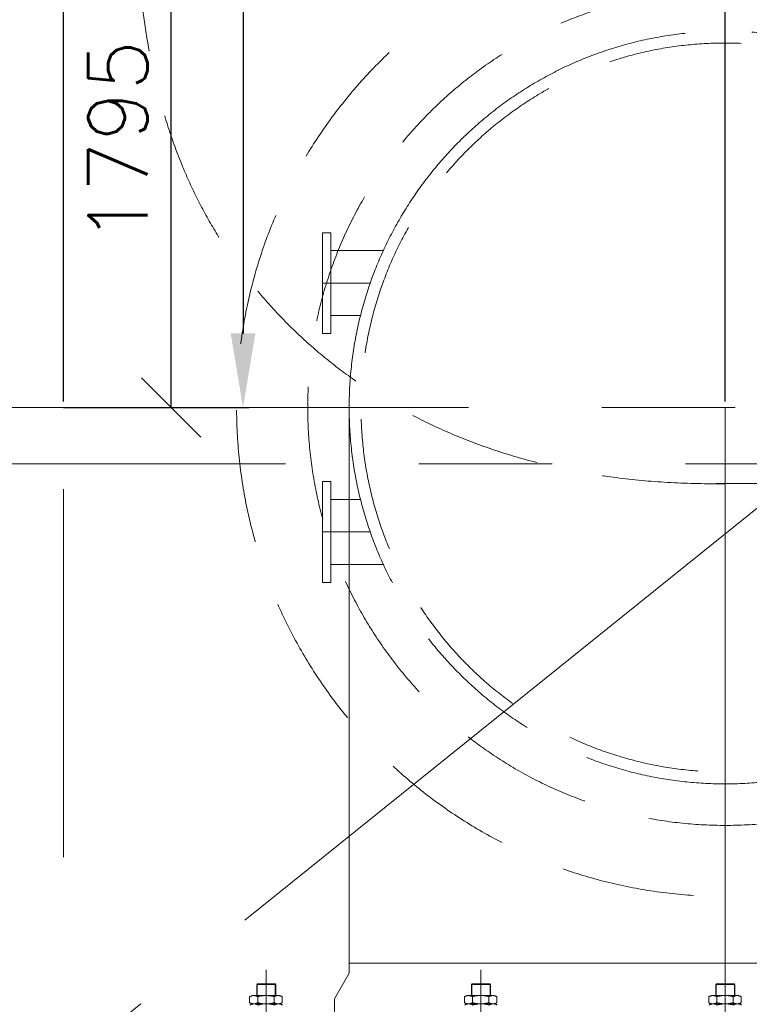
# Model space of a CAD drawing. Header units: inches. Extents: x 0 to 1545919, y -165762 to 23143738.
# Tile 71 of 131: x 114893 to 117356, y 141763 to 145086. Entities that reach past the tile are written whole.
import ezdxf

# ---------------------------------------------------------------- set-up
doc = ezdxf.new("R2010")
doc.units = ezdxf.units.IN
doc.header["$LTSCALE"] = 1800
doc.header["$MEASUREMENT"] = 0
doc.linetypes.add('CENTER', pattern=[2, 1.25, -0.25, 0.25, -0.25])
doc.linetypes.add('HIDDEN', pattern=[0.375, 0.25, -0.125])
doc.layers.get('0').update_dxf_attribs({"color": 253, "lineweight": 5})
for name, color, linetype, lineweight in [('AUX COL', 1, 'Continuous', 18), ('CEN', 8, 'CENTER', 18), ('CWPIPE', 200, 'CENTER', 18), ('DIM', 4, 'Continuous', 18), ('EQUIP', 8, 'HIDDEN', 9), ('GRID', 251, 'CENTER', 18), ('HATCH', 9, 'Continuous', 18)]:
    doc.layers.add(name, color=color, linetype=linetype, lineweight=lineweight)
doc.styles.add('ROMANS', font='romans.shx')
doc.dimstyles.new('HALF', dxfattribs={"dimtxt": 200, "dimasz": 200, "dimexe": 0, "dimexo": 0, "dimgap": 80, "dimtad": 1, "dimdec": 0, "dimzin": 0, "dimdsep": 46, "dimtxsty": 'ROMANS', "dimblk": 'OBLIQUE', "dimcen": 0, "dimclrd": 4, "dimclre": 9, "dimclrt": 256, "dimadec": 0, "dimazin": 0, "dimtfac": 0.09, "dimtdec": 0, "dimtix": 1, "dimtofl": 0, "dimtmove": 0, "dimatfit": 3, "dimldrblk": 'DOT', "dimfxl": 1, "dimtolj": 1, "dimtzin": 0, "dimarcsym": 0})
doc.dimstyles.new('MAIN', dxfattribs={"dimtxt": 350, "dimasz": 250, "dimexe": 20, "dimexo": 20, "dimgap": 100, "dimtad": 1, "dimdec": 0, "dimzin": 0, "dimdsep": 46, "dimtxsty": 'ROMANS', "dimcen": 0.09, "dimclrd": 256, "dimclre": 9, "dimclrt": 256, "dimadec": 0, "dimazin": 0, "dimtfac": 1, "dimtdec": 0, "dimtofl": 0, "dimtmove": 0, "dimatfit": 3, "dimfxl": 0.18, "dimtolj": 1, "dimtzin": 0, "dimarcsym": 0})

# ---------------------------------------------------------------- blocks, each defined once
blk = doc.blocks.new('AUX COLUMNS')
at = {"layer": 'GRID'}
blk.add_line((-138037.8, 50365), (-163537.8, 50365), dxfattribs=at)
blk = doc.blocks.new('CONDENSER')
at = {"layer": 'CEN'}
blk.add_line((0, 11964.8), (0, -10877.2), dxfattribs=at)
at = {"layer": 'EQUIP'}
for radius in [1410, 1270, 1230]:
    blk.add_circle((2235, -9360), radius, dxfattribs=at)
for points, knots in [([(2269.4, -9616.4), (1260.8, -9641.2), (275.3, -8833.3), (244.5, -7804.5), (246.2, -7656.8)], [2597.743538, 2597.743538, 2597.743538, 2597.743538, 4076.905104, 4953.355651, 4953.355651, 4953.355651, 4953.355651]), ([(2205.3, -9615.7), (3213.9, -9641.1), (4299.9, -8752), (4227.9, -7654.3), (4227.9, -7654.3)], [2597.743538, 2597.743538, 2597.743538, 2597.743538, 4076.905104, 5192.052949, 5192.052949, 5192.052949, 5192.052949])]:
    blk.add_open_spline(points, degree=3, knots=knots, dxfattribs=at)
blk = doc.blocks.new('*D965')
at = {"layer": 'DIM', "color": 9, "lineweight": -2, "transparency": 16777216}
for p, q in [((112805, 143797), (112805, 146244.2)), ((115040, 144279.8), (115040, 146244.2))]:
    blk.add_line(p, q, dxfattribs=at)
at = {"layer": 'DIM', "lineweight": -2, "transparency": 16777216}
blk.add_line((114790, 146224.2), (113055, 146224.2), dxfattribs=at)
at = {"layer": 'DIM', "transparency": 16777216}
for points in [[(113055, 146265.8), (113055, 146182.5), (112805, 146224.2)], [(114790, 146265.8), (114790, 146182.5), (115040, 146224.2)]]:
    blk.add_solid(points, dxfattribs=at)
at = {"layer": 'DIM', "transparency": 16777216, "insert": (113922.5, 146499.2), "char_height": 350, "attachment_point": 5, "style": 'ROMANS'}
blk.add_mtext('\\A1;2235', dxfattribs=at)
blk = doc.blocks.new('*D966')
at = {"layer": 'DIM', "color": 9, "lineweight": -2, "transparency": 16777216}
for p, q in [((115040, 143797), (115040, 146244.2)), ((117275, 143797), (117275, 146244.2))]:
    blk.add_line(p, q, dxfattribs=at)
at = {"layer": 'DIM', "lineweight": -2, "transparency": 16777216}
blk.add_line((115290, 146224.2), (117025, 146224.2), dxfattribs=at)
at = {"layer": 'DIM', "transparency": 16777216}
for points in [[(115290, 146265.8), (115290, 146182.5), (115040, 146224.2)], [(117025, 146265.8), (117025, 146182.5), (117275, 146224.2)]]:
    blk.add_solid(points, dxfattribs=at)
at = {"layer": 'DIM', "transparency": 16777216, "insert": (116157.5, 146499.2), "char_height": 350, "attachment_point": 5, "style": 'ROMANS'}
blk.add_mtext('\\A1;2235', dxfattribs=at)
blk = doc.blocks.new('*D968')
at = {"layer": 'DIM', "color": 9, "lineweight": -2, "transparency": 16777216}
for p, q in [((119171.8, 145572), (114686.6, 145572)), ((114165.9, 130037), (114726.6, 130037))]:
    blk.add_line(p, q, dxfattribs=at)
at = {"layer": 'DIM', "lineweight": -2, "transparency": 16777216}
blk.add_line((114706.6, 145322), (114706.6, 130287), dxfattribs=at)
at = {"layer": 'DIM', "transparency": 16777216}
for points in [[(114664.9, 145322), (114748.3, 145322), (114706.6, 145572)], [(114664.9, 130287), (114748.3, 130287), (114706.6, 130037)]]:
    blk.add_solid(points, dxfattribs=at)
at = {"layer": 'DIM', "transparency": 16777216, "insert": (114431.6, 137804.5), "char_height": 350, "attachment_point": 5, "rotation": 90, "style": 'ROMANS'}
blk.add_mtext('\\A1;15535', dxfattribs=at)
blk = doc.blocks.new('*D976')
at = {"layer": 'DIM', "color": 9, "lineweight": -2, "transparency": 16777216}
for p, q in [((115992.7, 153137), (115626.6, 153137)), ((115060, 143777), (115666.6, 143777))]:
    blk.add_line(p, q, dxfattribs=at)
at = {"layer": 'DIM', "lineweight": -2, "transparency": 16777216}
blk.add_line((115646.6, 152887), (115646.6, 144027), dxfattribs=at)
at = {"layer": 'DIM', "transparency": 16777216}
for points in [[(115604.9, 152887), (115688.3, 152887), (115646.6, 153137)], [(115604.9, 144027), (115688.3, 144027), (115646.6, 143777)]]:
    blk.add_solid(points, dxfattribs=at)
at = {"layer": 'DIM', "transparency": 16777216, "insert": (115371.6, 148662.1), "char_height": 350, "attachment_point": 5, "rotation": 90, "style": 'ROMANS'}
blk.add_mtext('\\A1;9360', dxfattribs=at)
blk = doc.blocks.new('_Oblique')
at = {"color": 0, "linetype": 'ByBlock', "lineweight": -2}
blk.add_line((-0.5, -0.5), (0.5, 0.5), dxfattribs=at)
blk = doc.blocks.new('*D977')
at = {"layer": 'DIM', "color": 9, "lineweight": -2, "transparency": 16777216}
for p, q in [((115040, 145572), (115404.1, 145572)), ((115040, 143777), (115404.1, 143777))]:
    blk.add_line(p, q, dxfattribs=at)
at = {"layer": 'DIM', "color": 4, "lineweight": -2, "transparency": 16777216}
blk.add_line((115404.1, 143777), (115404.1, 145572), dxfattribs=at)
at = {"layer": 'DIM', "color": 4, "lineweight": -2, "transparency": 16777216, "xscale": 200, "yscale": 200, "zscale": 200}
for p, rotation in [((115404.1, 145572), 90), ((115404.1, 143777), 270)]:
    blk.add_blockref('_Oblique', p, dxfattribs=dict(at, rotation=rotation))
at = {"layer": 'DIM', "transparency": 16777216, "insert": (115224.1, 144674.5), "char_height": 200, "attachment_point": 5, "rotation": 90, "style": 'ROMANS'}
blk.add_mtext('\\A1;1795', dxfattribs=at)
blk = doc.blocks.new('_Dot')
at = {"color": 0, "linetype": 'ByBlock', "lineweight": -2}
blk.add_line((-0.5, 0), (-1, 0), dxfattribs=at)
at = {"color": 0, "linetype": 'ByBlock', "const_width": 0.5}
blk.add_lwpolyline([(-0.25, 0, 1), (0.25, 0, 1)], format="xyb", close=True, dxfattribs=at)
blk = doc.blocks.new('REJOINT-PIPE')
at = {"ltscale": 15}
for p, q in [((-1550, 1028), (-1550, 547.1)), ((-825, 1028), (-825, 547.1)), ((0, 1028), (0, 547.1))]:
    blk.add_line(p, q, dxfattribs=at)
at = {"ltscale": 4}
for p, q in [((-1580.5, 980), (-1582, 978.5)), ((-1582, 978.5), (-1518, 978.5)), ((-1580.5, 980), (-1519.5, 980)), ((-855.5, 980), (-857, 978.5)), ((-857, 978.5), (-793, 978.5)), ((-855.5, 980), (-794.5, 980)), ((-30.5, 980), (-32, 978.5)), ((-32, 978.5), (32, 978.5)), ((-30.5, 980), (30.5, 980)), ((-1512.4, 940.9), (-1592.3, 940.9)), ((-1510, 940.9), (-1592.3, 940.9)), ((-1511.2, 940.9), (-1588.9, 940.9)), ((-1511.2, 940.9), (-1588.9, 940.9)), ((-1511.3, 940.9), (-1588.7, 940.9)), ((-787.4, 940.9), (-867.3, 940.9)), ((-785, 940.9), (-867.3, 940.9)), ((-786.2, 940.9), (-863.9, 940.9)), ((-786.2, 940.9), (-863.9, 940.9)), ((-786.3, 940.9), (-863.7, 940.9)), ((37.6, 940.9), (-42.3, 940.9)), ((40, 940.9), (-42.3, 940.9)), ((38.8, 940.9), (-38.9, 940.9)), ((38.8, 940.9), (-38.9, 940.9)), ((38.7, 940.9), (-38.7, 940.9)), ((-1512.4, 912.9), (-1592.3, 912.9)), ((-1508.9, 912.9), (-1591.1, 912.9)), ((-1511.2, 912.9), (-1591.1, 912.9)), ((-787.4, 912.9), (-867.3, 912.9)), ((-783.9, 912.9), (-866.1, 912.9)), ((-786.2, 912.9), (-866.1, 912.9)), ((37.6, 912.9), (-42.3, 912.9)), ((41.1, 912.9), (-41.1, 912.9)), ((38.8, 912.9), (-41.1, 912.9))]:
    blk.add_line(p, q, dxfattribs=at)
for p, q in [((-1582, 940.9), (-1582, 978.5)), ((-1519.5, 980), (-1518, 978.5)), ((-1518, 940.9), (-1518, 978.5)), ((-857, 940.9), (-857, 978.5)), ((-794.5, 980), (-793, 978.5)), ((-793, 940.9), (-793, 978.5)), ((-32, 940.9), (-32, 978.5)), ((30.5, 980), (32, 978.5)), ((32, 940.9), (32, 978.5)), ((-1606, 916.9), (-1606, 936.9)), ((-1578.6, 936.9), (-1578.6, 916.9)), ((-1523.7, 936.9), (-1523.7, 916.9)), ((-1496.3, 916.9), (-1496.3, 936.9)), ((-881, 916.9), (-881, 936.9)), ((-853.6, 936.9), (-853.6, 916.9)), ((-798.7, 936.9), (-798.7, 916.9)), ((-771.3, 916.9), (-771.3, 936.9)), ((-56, 916.9), (-56, 936.9)), ((-28.6, 936.9), (-28.6, 916.9)), ((26.3, 936.9), (26.3, 916.9)), ((53.7, 916.9), (53.7, 936.9))]:
    blk.add_line(p, q)
at = {"linetype": 'HIDDEN', "ltscale": 0.5}
for p, q in [((-1580.5, 980), (-1580.5, 940.9)), ((-1519.5, 980), (-1519.5, 940.9)), ((-855.5, 980), (-855.5, 940.9)), ((-794.5, 980), (-794.5, 940.9)), ((-30.5, 980), (-30.5, 940.9)), ((30.5, 980), (30.5, 940.9))]:
    blk.add_line(p, q, dxfattribs=at)
blk.add_lwpolyline([(-1320, 820), (1320, 820), (1320, 930), (1270, 1016.6), (1270, 1050), (-1270, 1050), (-1270, 1016.6), (-1320, 930)], close=True)
at = {"ltscale": 4}
for centre, radius, start, end in [((-1592.3, 915.3), 25.5, 57.4746, 122.5254), ((-1551.2, 845), 95.9, 73.3748, 106.6252), ((-1510, 915.3), 25.5, 57.4746, 122.5254), ((-867.3, 915.3), 25.5, 57.4746, 122.5254), ((-826.2, 845), 95.9, 73.3748, 106.6252), ((-785, 915.3), 25.5, 57.4746, 122.5254), ((-42.3, 915.3), 25.5, 57.4746, 122.5254), ((-1.2, 845), 95.9, 73.3748, 106.6252), ((40, 915.3), 25.5, 57.4746, 122.5254), ((-1592.3, 938.4), 25.5, 237.4746, 302.5254), ((-1591.1, 887.3), 25.5, 57.4746, 122.5254), ((-1551.2, 1008.7), 95.9, 253.3748, 286.6252), ((-1550, 817), 95.9, 73.3748, 106.6252), ((-1510, 938.4), 25.5, 237.4746, 302.5254), ((-1508.9, 887.3), 25.5, 57.4746, 122.5254), ((-867.3, 938.4), 25.5, 237.4746, 302.5254), ((-866.1, 887.3), 25.5, 57.4746, 122.5254), ((-826.2, 1008.7), 95.9, 253.3748, 286.6252), ((-825, 817), 95.9, 73.3748, 106.6252), ((-785, 938.4), 25.5, 237.4746, 302.5254), ((-783.9, 887.3), 25.5, 57.4746, 122.5254), ((-42.3, 938.4), 25.5, 237.4746, 302.5254), ((-41.1, 887.3), 25.5, 57.4746, 122.5254), ((-1.2, 1008.7), 95.9, 253.3748, 286.6252), ((0, 817), 95.9, 73.3748, 106.6252), ((40, 938.4), 25.5, 237.4746, 302.5254), ((41.1, 887.3), 25.5, 57.4746, 122.5254)]:
    blk.add_arc(centre, radius, start, end, dxfattribs=at)

msp = doc.modelspace()

# ---------------------------------------------------------------- linework, layer by layer
at = {"layer": 'CEN'}
for p, q in [((110040.003, 137537.047), (120040.003, 145572.047)), ((116076.462, 144197.047), (115915.003, 144197.047)), ((110558.378, 143777.047), (119521.627, 143777.047)), ((117275.003, 143777.047), (117275.003, 130261.783)), ((116076.462, 143357.047), (115915.003, 143357.047))]:
    msp.add_line(p, q, dxfattribs=at)
at = {"layer": 'CWPIPE'}
for p, q in [((116120.88, 144307.047), (115943.003, 144307.047)), ((116043.418, 144087.047), (115943.003, 144087.047)), ((116005.003, 143777.047), (116005.003, 141868.65)), ((116043.418, 143467.047), (115943.003, 143467.047)), ((116120.88, 143247.047), (115943.003, 143247.047)), ((116005.003, 141902.047), (118545.003, 141902.047))]:
    msp.add_line(p, q, dxfattribs=at)
for points in [[(115943.003, 144367.047), (115915.003, 144367.047), (115915.003, 144027.047), (115943.003, 144027.047)], [(115943.003, 143527.047), (115915.003, 143527.047), (115915.003, 143187.047), (115943.003, 143187.047)]]:
    msp.add_lwpolyline(points, close=True, dxfattribs=at)
msp.add_circle((117275.003, 143777.047), 1270, dxfattribs=at)
at = {"layer": 'EQUIP'}
msp.add_circle((117275.003, 143777.047), 1650, dxfattribs=at)

# ---------------------------------------------------------------- block references
at = {"layer": 'AUX COL'}
msp.add_blockref('AUX COLUMNS', (271827.812, 93222.023), dxfattribs=at)
at = {"layer": 'EQUIP'}
msp.add_blockref('REJOINT-PIPE', (117275.003, 140852.047), dxfattribs=at)
at = {"layer": 'HATCH'}
msp.add_blockref('CONDENSER', (115040.003, 153137.047), dxfattribs=at)

# ---------------------------------------------------------------- dimensions: what is measured, and where the dimension line sits
at = {"layer": 'DIM'}
dim = msp.add_linear_dim(base=(115646.589, 143777.047), p1=(116012.656, 153137.047), p2=(115040.003, 143777.047), angle=90, dimstyle='MAIN', override={"dimtmove": 0}, dxfattribs=at)
dim.commit()
dim.dimension.update_dxf_attribs({"geometry": '*D976', "text_midpoint": (115646.589, 148662.142), "dimtype": 160})
for base, p1, p2, picture, middle in [((112805.003, 146224.183), (115040.003, 144259.762), (112805.003, 143777.047), '*D965', (113922.503, 146499.183)), ((117275.003, 146224.183), (115040.003, 143777.047), (117275.003, 143777.047), '*D966', (116157.503, 146499.183))]:
    dim = msp.add_linear_dim(base=base, p1=p1, p2=p2, dimstyle='MAIN', override={"dimtmove": 0}, dxfattribs=at)
    dim.commit()
    dim.dimension.update_dxf_attribs({"geometry": picture, "text_midpoint": middle})
for base, p1, p2, dimstyle, picture, middle in [((115404.097, 145572.047), (115040.003, 143777.047), (115040.003, 145572.047), 'HALF', '*D977', (115224.097, 144674.547)), ((114706.594, 130037.047), (119191.803, 145572.047), (114145.942, 130037.047), 'MAIN', '*D968', (114431.594, 137804.547))]:
    dim = msp.add_linear_dim(base=base, p1=p1, p2=p2, angle=90, dimstyle=dimstyle, override={"dimtmove": 0}, dxfattribs=at)
    dim.commit()
    dim.dimension.update_dxf_attribs({"geometry": picture, "text_midpoint": middle})

doc.saveas('drawing.dxf')
